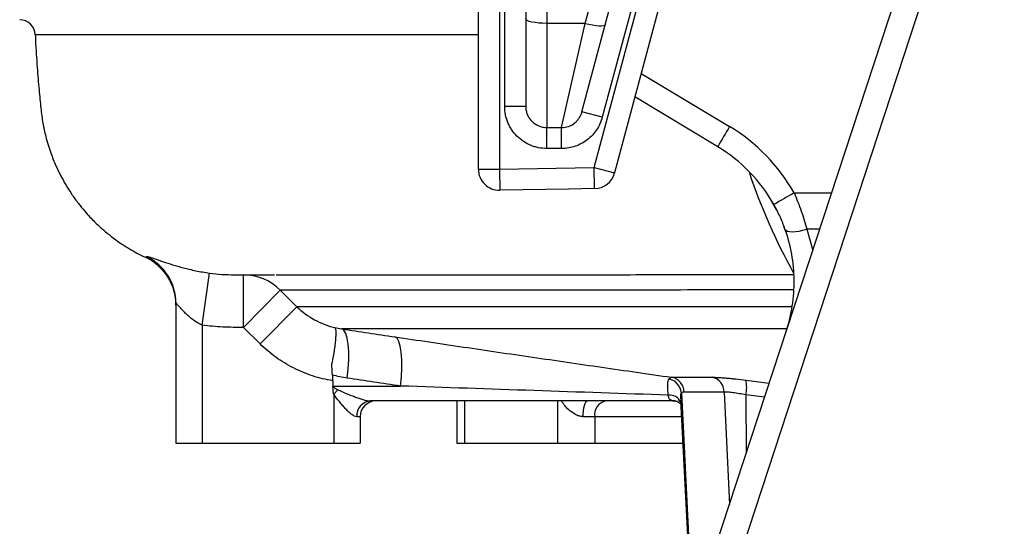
# Model space of a CAD drawing. Header units: millimetres. Extents: x 2406 to 3465, y 1425 to 4760.
# Tile 2 of 13: x 2407 to 2781, y 1718 to 1910. Entities that reach past the tile are written whole.
import ezdxf

# ---------------------------------------------------------------- set-up
doc = ezdxf.new("R2010")
doc.units = ezdxf.units.MM
doc.header["$LTSCALE"] = 2

msp = doc.modelspace()

# ---------------------------------------------------------------- linework, layer by layer
at = {"color": 7, "linetype": 'Continuous', "lineweight": 25}
for p, q in [((2581.39, 1853.58), (2581.39, 2085.44)), ((2589.39, 2085.44), (2589.39, 1853.58)), ((2591.39, 1877.45), (2591.39, 2085.44)), ((2599.39, 2085.44), (2599.39, 1877.45)), ((2593.68, 1472.4), (2783.31, 2050.61)), ((2607.39, 2051.91), (2607.39, 1909.04)), ((2792.63, 2047.49), (2603, 1469.28)), ((2620.78, 1875.38), (2642.03, 1954.68)), ((2621.97, 1909.04), (2634.3, 1955.09)), ((2625.46, 1854.21), (2652.3, 1954.38)), ((2649.76, 1952.61), (2628.51, 1873.31)), ((2660.03, 1952.31), (2633.19, 1852.14)), ((2607.39, 1909.04), (2607.39, 1869.45)), ((2621.97, 1909.04), (2607.39, 1909.04)), ((2613.05, 1869.45), (2621.97, 1909.04)), ((2672.43, 1862.1), (2640.94, 1881.06)), ((2599.39, 1877.45), (2591.39, 1877.45)), ((2628.51, 1873.31), (2620.78, 1875.38)), ((2607.39, 1861.45), (2607.39, 1869.45)), ((2607.39, 1869.45), (2613.05, 1869.45)), ((2613.05, 1861.45), (2613.05, 1869.45)), ((2613.05, 1861.45), (2607.39, 1861.45)), ((2581.39, 1853.58), (2589.39, 1853.58)), ((2589.39, 1853.58), (2625.46, 1854.21)), ((2589.39, 1853.58), (2589.53, 1845.58)), ((2625.46, 1854.21), (2633.19, 1852.14)), ((2625.6, 1846.21), (2625.46, 1854.21)), ((2694.95, 1837.88), (2692.81, 1841.46)), ((2698.29, 1829.76), (2697.6, 1831.86)), ((2454.97, 1820.17), (2454.97, 1820.17)), ((2476.39, 1794.28), (2479.14, 1814.09)), ((2488.62, 1813.44), (2489.7, 1813.44)), ((2492.02, 1793.44), (2492.02, 1813.44)), ((2492.02, 1793.44), (2506.03, 1807.58)), ((2506.03, 1807.58), (2512.39, 1801.27)), ((2466.39, 1802.44), (2466.39, 1749.44)), ((2498.38, 1787.13), (2512.39, 1801.27)), ((2476.39, 1794.28), (2476.39, 1749.44)), ((2498.38, 1787.13), (2492.02, 1793.44)), ((2525.88, 1775.31), (2526.1, 1771.12)), ((2654.83, 1774.46), (2670.37, 1774.46)), ((2526.1, 1771.12), (2551.73, 1771.12)), ((2526.1, 1770.98), (2526.1, 1771.12)), ((2526.39, 1767.97), (2527.88, 1769.71)), ((2526.39, 1767.97), (2526.39, 1749.44)), ((2674.86, 1768.85), (2659.62, 1768.85)), ((2656.22, 1765.44), (2540.34, 1765.44)), ((2573.2, 1765.44), (2573.2, 1749.44)), ((2655.19, 1765.44), (2657.36, 1765.32)), ((2658.23, 1765.79), (2662.59, 1682.53)), ((2536.39, 1759.44), (2535.11, 1759.44)), ((2536.39, 1759.44), (2536.39, 1749.44)), ((2625.62, 1759.44), (2621.25, 1759.44)), ((2625.62, 1759.44), (2625.62, 1749.44)), ((2466.39, 1749.44), (2476.39, 1749.44)), ((2476.39, 1749.44), (2526.39, 1749.44)), ((2526.39, 1749.44), (2536.39, 1749.44)), ((2573.2, 1749.44), (2576.13, 1749.44)), ((2576.13, 1749.44), (2611.48, 1749.44)), ((2611.48, 1749.44), (2625.62, 1749.44)), ((2625.62, 1749.44), (2659.08, 1749.44))]:
    msp.add_line(p, q, dxfattribs=at)
at = {"color": 8, "linetype": 'Continuous', "lineweight": 25}
for p, q in [((2643.34, 1890.03), (2676.92, 1869.81)), ((2711.2, 1830.76), (2706.33, 1830.76)), ((2706.33, 1830.76), (2708.55, 1822.67)), ((2700.57, 1801.27), (2512.39, 1801.27)), ((2698.62, 1792.86), (2529.45, 1792.86)), ((2683.16, 1773.37), (2692.02, 1772.26)), ((2658.6, 1768.49), (2662.85, 1683.33)), ((2674.86, 1768.85), (2676.86, 1726.03)), ((2690.25, 1766.86), (2683.13, 1767.76)), ((2683.13, 1767.76), (2683.28, 1745.62)), ((2576.13, 1765.44), (2576.13, 1749.44)), ((2611.48, 1765.44), (2611.48, 1749.44)), ((2658.56, 1759.44), (2625.62, 1759.44))]:
    msp.add_line(p, q, dxfattribs=at)
at = {"color": 7, "linetype": 'Continuous', "lineweight": 25, "flags": 128}
for points in [[(2607.39, 1909.04), (2605.83, 1909.07), (2604.33, 1909.17), (2602.95, 1909.32), (2601.74, 1909.53), (2600.74, 1909.78), (2600, 1910.07), (2599.55, 1910.38), (2599.39, 1910.71)], [(2621.97, 1909.04), (2623.42, 1908.7), (2624.83, 1908.43), (2626.13, 1908.24), (2627.29, 1908.13), (2628.25, 1908.12), (2628.99, 1908.21), (2629.48, 1908.38), (2629.69, 1908.63)], [(2625.6, 1846.21), (2615.63, 1846.04), (2589.53, 1845.58)], [(2698, 1830.84), (2698.31, 1830.4), (2698.89, 1830.07), (2699.71, 1829.87), (2700.74, 1829.79), (2701.97, 1829.85), (2703.34, 1830.03), (2704.81, 1830.34), (2706.33, 1830.76)], [(2531.53, 1774.15), (2531.9, 1777.71), (2532.09, 1781.12), (2532.09, 1784.26), (2531.89, 1787.04), (2531.52, 1789.35), (2530.98, 1791.13), (2530.28, 1792.31), (2529.45, 1792.86)], [(2551.73, 1771.12), (2552.09, 1774.68), (2552.27, 1778.08), (2552.27, 1781.22), (2552.08, 1783.99), (2551.7, 1786.31), (2551.16, 1788.09), (2550.46, 1789.27), (2549.64, 1789.83)], [(2621.25, 1759.44), (2621.28, 1760.61), (2621.37, 1761.73), (2621.52, 1762.77), (2621.72, 1763.68), (2621.97, 1764.43), (2622.25, 1764.98), (2622.55, 1765.32), (2622.87, 1765.44)]]:
    msp.add_lwpolyline(points, dxfattribs=at)
at = {"color": 8, "linetype": 'Continuous', "lineweight": 25, "flags": 128}
msp.add_lwpolyline([(2701.46, 1844.54), (2703.83, 1844.54), (2715.73, 1844.55)], dxfattribs=at)
at = {"color": 7, "linetype": 'Continuous', "lineweight": 25}
for centre, radius, start, end in [((2406.87, 1904.44), 6, 2.5357, 89.2581), ((2803.22, 1791.17), 148.78, 148.0933, 151.5289), ((2641.32, 1810.7), 69, 29.3711, 58.9467), ((2641.48, 1810.7), 60, 29.3711, 58.9467), ((2589.39, 1853.58), 8, 180.0018, 271.0017), ((2625.46, 1854.21), 8, 270.9966, 344.9988), ((2901.39, 1925.44), 229, 198.6717, 209.0295), ((2825.85, 1619.05), 257.53, 118.8831, 120.8551), ((2446.39, 1801.89), 20, 0, 64.754), ((2446.41, 1802.43), 19.99, 0.0079, 64.0338), ((2492, 1793.7), 19.73, 44.6814, 89.9551), ((2652.32, 1767.75), 6.32, 6.7391, 75.1527), ((2653.73, 1768.67), 5.89, 1.7284, 79.269), ((2669.07, 1768.82), 5.79, 0.2827, 77.0517), ((2669.52, 1770.63), 13.91, 348.0813, 11.3587), ((2540.75, 1759.8), 5.65, 94.1927, 183.6537), ((2542.39, 1759.44), 6, 90, 180), ((2630.93, 1760.19), 5.36, 101.4218, 188.0495)]:
    msp.add_arc(centre, radius, start, end, dxfattribs=at)
at = {"color": 8, "linetype": 'Continuous', "lineweight": 25}
msp.add_arc((2654.11, 1763.06), 4.62, 25.9183, 96.1143, dxfattribs=at)
at = {"color": 7, "linetype": 'Continuous', "lineweight": 25}
for centre, major_axis, ratio, start_param, end_param in [((2570.79, 1771.44), (44.81, 0), 0.133894, 3.217654, 3.434373), ((2570.79, 1771.44), (46.36, 0), 0.258819, 3.423774, 3.434373), ((2655.56, 1771.44), (5.72, -3.21), 0.886144, 5.242717, 5.277365)]:
    msp.add_ellipse(centre, major_axis=major_axis, ratio=ratio, start_param=start_param, end_param=end_param, dxfattribs=at)
for points, knots in [([(2412.89, 1904.7), (2412.91, 1903.99), (2413.06, 1899.82), (2413.54, 1892.81), (2414.25, 1884.22), (2414.93, 1877.17), (2415.67, 1871.26), (2416.91, 1865.56), (2418.57, 1860.14), (2420.54, 1855.2), (2422.32, 1851.49), (2424.28, 1847.89), (2426.51, 1844.31), (2429.13, 1840.67), (2431.49, 1837.79), (2433.55, 1835.49), (2435.64, 1833.35), (2438.17, 1830.96), (2441.6, 1828.08), (2446.1, 1824.81), (2450.58, 1822.16), (2453.66, 1820.54), (2454.8, 1820.05), (2454.9, 1820)], [0, 0, 0, 0, 0.021312, 0.123998, 0.208691, 0.277386, 0.33485, 0.385775, 0.450949, 0.503555, 0.544255, 0.573477, 0.625984, 0.670494, 0.707577, 0.737412, 0.762774, 0.796894, 0.841451, 0.896315, 0.96287, 0.996896, 1, 1, 1, 1]), ([(2607.39, 1861.45), (2606.34, 1861.45), (2605.3, 1861.55), (2603.75, 1861.86), (2603.24, 1861.99), (2602.24, 1862.29), (2601.75, 1862.47), (2600.3, 1863.07), (2599.38, 1863.56), (2597.63, 1864.73), (2596.82, 1865.4), (2595.33, 1866.89), (2594.67, 1867.7), (2593.8, 1869), (2593.53, 1869.44), (2593.04, 1870.37), (2592.81, 1870.85), (2592.21, 1872.3), (2591.91, 1873.29), (2591.5, 1875.34), (2591.39, 1876.4), (2591.39, 1877.45)], [0, 0, 0, 0, 0.125, 0.125, 0.1875, 0.1875, 0.25, 0.25, 0.375, 0.375, 0.5, 0.5, 0.625, 0.625, 0.6875, 0.6875, 0.75, 0.75, 0.875, 0.875, 1, 1, 1, 1]), ([(2599.39, 1877.45), (2599.39, 1876.93), (2599.45, 1876.4), (2599.65, 1875.37), (2599.8, 1874.88), (2600.2, 1873.91), (2600.45, 1873.44), (2601.03, 1872.58), (2601.36, 1872.17), (2602.48, 1871.05), (2603.37, 1870.46), (2604.81, 1869.86), (2605.31, 1869.7), (2606.34, 1869.5), (2606.87, 1869.45), (2607.39, 1869.45)], [0, 0, 0, 0, 0.125, 0.125, 0.25, 0.25, 0.375, 0.375, 0.5, 0.5, 0.75, 0.75, 0.875, 0.875, 1, 1, 1, 1]), ([(2613.05, 1869.45), (2613.93, 1869.45), (2614.79, 1869.59), (2616.46, 1870.15), (2617.22, 1870.56), (2618.27, 1871.37), (2618.59, 1871.66), (2619.19, 1872.3), (2619.47, 1872.65), (2619.95, 1873.37), (2620.16, 1873.75), (2620.52, 1874.54), (2620.67, 1874.96), (2620.78, 1875.38)], [0, 0, 0, 0, 0.25, 0.25, 0.5, 0.5, 0.625, 0.625, 0.75, 0.75, 0.875, 0.875, 1, 1, 1, 1]), ([(2628.51, 1873.31), (2628.28, 1872.46), (2627.98, 1871.63), (2627.26, 1870.04), (2626.84, 1869.28), (2625.88, 1867.84), (2625.33, 1867.15), (2624.13, 1865.87), (2623.48, 1865.28), (2621.39, 1863.68), (2619.86, 1862.86), (2617.36, 1862.02), (2616.52, 1861.8), (2614.8, 1861.52), (2613.93, 1861.45), (2613.05, 1861.45)], [0, 0, 0, 0, 0.125, 0.125, 0.25, 0.25, 0.375, 0.375, 0.5, 0.5, 0.75, 0.75, 0.875, 0.875, 1, 1, 1, 1]), ([(2701.46, 1844.54), (2702.46, 1842.24), (2703.36, 1839.94), (2704.98, 1835.34), (2705.7, 1833.05), (2706.33, 1830.76)], [0, 0, 0, 0, 0.5, 0.5, 1, 1, 1, 1]), ([(2698, 1830.84), (2697.45, 1832.38), (2696.83, 1833.93), (2695.77, 1836.26), (2695.4, 1837.04), (2694.61, 1838.59), (2694.2, 1839.36), (2693.77, 1840.13)], [0, 0, 0, 0, 0.5, 0.5, 0.75, 0.75, 1, 1, 1, 1]), ([(2698.49, 1792), (2699.53, 1795.17), (2700.29, 1798.37), (2701.28, 1804.83), (2701.52, 1808.1), (2701.46, 1813.05), (2701.37, 1814.71), (2701.06, 1817.99), (2700.84, 1819.62), (2699.97, 1824.49), (2699.12, 1827.69), (2698, 1830.84)], [0, 0, 0, 0, 0.25, 0.25, 0.5, 0.5, 0.625, 0.625, 0.75, 0.75, 1, 1, 1, 1]), ([(2455.16, 1820.4), (2455.19, 1820.45), (2455.35, 1820.44), (2455.78, 1820.34), (2455.96, 1820.29), (2456.38, 1820.16), (2456.62, 1820.09), (2457.44, 1819.82), (2458.11, 1819.58), (2459.3, 1819.17), (2459.73, 1819.02), (2460.64, 1818.71), (2461.13, 1818.54), (2462.68, 1818.02), (2463.82, 1817.65), (2465.73, 1817.07), (2466.39, 1816.87), (2467.76, 1816.48), (2468.47, 1816.28), (2469.95, 1815.89), (2470.71, 1815.7), (2472.29, 1815.33), (2473.12, 1815.15), (2475.62, 1814.63), (2477.35, 1814.33), (2479.14, 1814.09)], [0, 0, 0, 0, 0.125, 0.125, 0.1875, 0.1875, 0.25, 0.25, 0.375, 0.375, 0.4375, 0.4375, 0.5, 0.5, 0.625, 0.625, 0.6875, 0.6875, 0.75, 0.75, 0.8125, 0.8125, 0.875, 0.875, 1, 1, 1, 1]), ([(2479.14, 1814.09), (2480.71, 1813.87), (2482.29, 1813.71), (2485.45, 1813.49), (2487.04, 1813.44), (2488.62, 1813.44)], [0, 0, 0, 0, 0.5, 0.5, 1, 1, 1, 1]), ([(2489.7, 1813.44), (2490.78, 1813.44), (2493.35, 1813.44), (2497.82, 1813.44), (2502.06, 1813.44), (2503.81, 1813.44)], [0, 0, 0, 0, 0.299462, 0.710257, 1, 1, 1, 1]), ([(2504.49, 1813.44), (2504.78, 1813.44), (2507.72, 1813.44), (2515.64, 1813.44), (2527.12, 1813.44), (2539.11, 1813.44), (2550.68, 1813.44), (2563.54, 1813.44), (2577.68, 1813.44), (2593, 1813.45), (2608.08, 1813.45), (2622.72, 1813.46), (2631.91, 1813.47), (2636.84, 1813.47), (2636.96, 1813.47)], [0, 0, 0, 0, 0.014363, 0.147452, 0.280541, 0.373872, 0.467271, 0.560585, 0.656769, 0.753032, 0.849216, 0.923603, 0.998135, 1, 1, 1, 1]), ([(2476.39, 1794.28), (2475.69, 1794.57), (2475.03, 1794.91), (2473.77, 1795.68), (2473.16, 1796.1), (2472.03, 1796.97), (2471.5, 1797.42), (2470.49, 1798.32), (2470.02, 1798.78), (2469.14, 1799.67), (2468.73, 1800.11), (2467.97, 1800.92), (2467.63, 1801.29), (2467.2, 1801.76), (2467.07, 1801.91), (2466.83, 1802.15), (2466.73, 1802.25), (2466.48, 1802.47), (2466.39, 1802.52), (2466.39, 1802.44)], [0, 0, 0, 0, 0.125, 0.125, 0.25, 0.25, 0.375, 0.375, 0.5, 0.5, 0.625, 0.625, 0.75, 0.75, 0.8125, 0.8125, 0.875, 0.875, 1, 1, 1, 1]), ([(2512.39, 1801.27), (2514.38, 1799.33), (2516.59, 1797.69), (2520.21, 1795.69), (2521.47, 1795.1), (2524.04, 1794.1), (2525.36, 1793.69), (2526.69, 1793.37)], [0, 0, 0, 0, 0.5, 0.5, 0.75, 0.75, 1, 1, 1, 1]), ([(2492.02, 1793.44), (2491.37, 1793.44), (2490.71, 1793.44), (2489.41, 1793.44), (2488.75, 1793.44), (2486.8, 1793.45), (2485.49, 1793.48), (2481.59, 1793.68), (2478.99, 1793.92), (2476.39, 1794.28)], [0, 0, 0, 0, 0.125, 0.125, 0.25, 0.25, 0.5, 0.5, 1, 1, 1, 1]), ([(2526.69, 1793.37), (2526.72, 1793.35), (2526.75, 1793.33), (2526.8, 1793.28), (2526.82, 1793.25), (2526.89, 1793.15), (2526.93, 1793.07), (2527.04, 1792.76), (2527.09, 1792.48), (2527.14, 1791.96), (2527.15, 1791.76), (2527.17, 1791.34), (2527.17, 1791.12), (2527.16, 1790.4), (2527.13, 1789.86), (2527.04, 1788.65), (2526.97, 1787.97), (2526.81, 1786.54), (2526.7, 1785.77), (2526.46, 1784.16), (2526.32, 1783.3), (2526.01, 1781.51), (2525.84, 1780.59), (2525.65, 1779.64)], [0, 0, 0, 0, 0.03125, 0.03125, 0.0625, 0.0625, 0.125, 0.125, 0.25, 0.25, 0.3125, 0.3125, 0.375, 0.375, 0.5, 0.5, 0.625, 0.625, 0.75, 0.75, 0.875, 0.875, 1, 1, 1, 1]), ([(2525.99, 1773.13), (2523.38, 1773.55), (2520.83, 1774.17), (2517.1, 1775.38), (2515.87, 1775.83), (2513.44, 1776.84), (2512.24, 1777.39), (2508.72, 1779.18), (2506.49, 1780.54), (2502.26, 1783.58), (2500.26, 1785.27), (2498.38, 1787.13)], [0, 0, 0, 0, 0.25, 0.25, 0.375, 0.375, 0.5, 0.5, 0.75, 0.75, 1, 1, 1, 1]), ([(2549.64, 1789.83), (2558.31, 1788.54), (2567.01, 1787.25), (2584.45, 1784.67), (2593.19, 1783.39), (2610.73, 1780.83), (2619.51, 1779.55), (2637.13, 1777), (2645.96, 1775.73), (2654.83, 1774.46)], [0, 0, 0, 0, 0.25, 0.25, 0.5, 0.5, 0.75, 0.75, 1, 1, 1, 1]), ([(2653.61, 1767.65), (2653.55, 1768.42), (2653.49, 1769.12), (2653.43, 1770.1), (2653.42, 1770.41), (2653.4, 1771.01), (2653.4, 1771.29), (2653.42, 1772.08), (2653.46, 1772.54), (2653.64, 1773.31), (2653.76, 1773.62), (2653.94, 1773.86)], [0, 0, 0, 0, 0.25, 0.25, 0.375, 0.375, 0.5, 0.5, 0.75, 0.75, 1, 1, 1, 1]), ([(2670.37, 1774.46), (2671, 1774.46), (2671.76, 1774.44), (2673.1, 1774.36), (2673.58, 1774.33), (2674.59, 1774.26), (2675.12, 1774.22), (2676.22, 1774.13), (2676.8, 1774.07), (2677.99, 1773.96), (2678.62, 1773.89), (2680.51, 1773.69), (2681.81, 1773.54), (2683.16, 1773.37)], [0, 0, 0, 0, 0.25, 0.25, 0.375, 0.375, 0.5, 0.5, 0.625, 0.625, 0.75, 0.75, 1, 1, 1, 1]), ([(2526.26, 1768.1), (2526.23, 1768.58), (2526.2, 1769.06), (2526.15, 1770.02), (2526.13, 1770.5), (2526.1, 1770.98)], [0, 0, 0, 0, 0.5, 0.5, 1, 1, 1, 1]), ([(2535.11, 1759.44), (2534.82, 1759.44), (2534.49, 1759.54), (2533.78, 1759.91), (2533.41, 1760.16), (2532.66, 1760.76), (2532.27, 1761.09), (2531.51, 1761.83), (2531.13, 1762.22), (2530.37, 1763.03), (2530, 1763.44), (2529.26, 1764.31), (2528.89, 1764.75), (2527.79, 1766.1), (2527.08, 1767.03), (2526.39, 1767.97)], [0, 0, 0, 0, 0.125, 0.125, 0.25, 0.25, 0.375, 0.375, 0.5, 0.5, 0.625, 0.625, 0.75, 0.75, 1, 1, 1, 1]), ([(2527.88, 1769.71), (2528.93, 1769.24), (2530, 1768.79), (2532.14, 1767.9), (2533.22, 1767.48), (2534.83, 1766.88), (2535.36, 1766.68), (2536.43, 1766.32), (2536.97, 1766.15), (2538.01, 1765.84), (2538.52, 1765.7), (2539.25, 1765.55), (2539.48, 1765.51), (2539.93, 1765.45), (2540.14, 1765.44), (2540.34, 1765.44)], [0, 0, 0, 0, 0.25, 0.25, 0.5, 0.5, 0.625, 0.625, 0.75, 0.75, 0.875, 0.875, 0.9375, 0.9375, 1, 1, 1, 1]), ([(2653.61, 1767.65), (2636.57, 1768.23), (2619.57, 1768.8), (2585.61, 1769.96), (2568.66, 1770.54), (2551.73, 1771.12)], [0, 0, 0, 0, 0.5, 0.5, 1, 1, 1, 1]), ([(2656, 1765.44), (2655.62, 1765.45), (2655.28, 1765.5), (2654.67, 1765.68), (2654.41, 1765.81), (2654.11, 1766.09), (2654.02, 1766.2), (2653.88, 1766.43), (2653.82, 1766.56), (2653.68, 1766.98), (2653.64, 1767.3), (2653.61, 1767.65)], [0, 0, 0, 0, 0.25, 0.25, 0.5, 0.5, 0.625, 0.625, 0.75, 0.75, 1, 1, 1, 1]), ([(2683.13, 1767.76), (2682.27, 1767.93), (2681.43, 1768.08), (2680.21, 1768.28), (2679.8, 1768.34), (2679.03, 1768.46), (2678.66, 1768.51), (2677.94, 1768.61), (2677.6, 1768.65), (2676.94, 1768.72), (2676.63, 1768.75), (2675.76, 1768.83), (2675.27, 1768.85), (2674.86, 1768.85)], [0, 0, 0, 0, 0.25, 0.25, 0.375, 0.375, 0.5, 0.5, 0.625, 0.625, 0.75, 0.75, 1, 1, 1, 1]), ([(2656.26, 1765.44), (2656.26, 1765.44), (2656.23, 1765.44), (2656.72, 1765.39), (2657.55, 1765.04), (2658.24, 1764.35), (2658.33, 1764.19), (2658.33, 1764.18)], [0, 0, 0, 0, 0.048628, 0.273116, 0.62045, 0.990856, 1, 1, 1, 1])]:
    msp.add_open_spline(points, degree=3, knots=knots, dxfattribs=at)
at = {"color": 8, "linetype": 'Continuous', "lineweight": 25}
for points, knots in [([(2581.39, 1904.71), (2574.84, 1904.71), (2561.44, 1904.71), (2542.7, 1904.71), (2524.91, 1904.71), (2508.47, 1904.71), (2493.04, 1904.71), (2478.73, 1904.71), (2465.62, 1904.71), (2454.02, 1904.71), (2443.91, 1904.71), (2435.27, 1904.71), (2427.91, 1904.71), (2421.93, 1904.71), (2417.37, 1904.71), (2414.38, 1904.71), (2412.92, 1904.71), (2413, 1904.71), (2413.03, 1904.71)], [0, 0, 0, 0, 0.062807, 0.128496, 0.191918, 0.255388, 0.318809, 0.384101, 0.449447, 0.514739, 0.577747, 0.640803, 0.703812, 0.768619, 0.833477, 0.898284, 0.961799, 1, 1, 1, 1]), ([(2454.97, 1820.17), (2454.96, 1820.12), (2454.94, 1820.06), (2455.11, 1820.32), (2455.16, 1820.4)], [0, 0, 0, 0, 0.709003, 1, 1, 1, 1]), ([(2636.96, 1813.47), (2642.76, 1813.48), (2654.51, 1813.49), (2673.16, 1813.51), (2688.81, 1813.52), (2698.42, 1813.53), (2701.34, 1813.53)], [0, 0, 0, 0, 0.286892, 0.579892, 0.872669, 1, 1, 1, 1]), ([(2701.19, 1807.7), (2696.97, 1807.7), (2684.96, 1807.68), (2666.21, 1807.65), (2647.42, 1807.63), (2631.84, 1807.61), (2616.84, 1807.6), (2600.54, 1807.59), (2583.5, 1807.58), (2567.88, 1807.58), (2553.78, 1807.58), (2540.65, 1807.58), (2528.86, 1807.58), (2518.81, 1807.58), (2510.9, 1807.58), (2507.66, 1807.58), (2506.03, 1807.58)], [0, 0, 0, 0, 0.040199, 0.114207, 0.187963, 0.23665, 0.285336, 0.359439, 0.433796, 0.508239, 0.582594, 0.656696, 0.742391, 0.828348, 0.914306, 1, 1, 1, 1]), ([(2658.6, 1768.49), (2658.54, 1768.41), (2658.31, 1768.07), (2658.21, 1767.38), (2658.19, 1766.57), (2658.22, 1766.19), (2658.25, 1765.95)], [0, 0, 0, 0, 0.166962, 0.677058, 0.798236, 1, 1, 1, 1]), ([(2621.25, 1759.44), (2620.67, 1759.5), (2619.86, 1759.58), (2618.26, 1760.22), (2616.04, 1761.69), (2614.13, 1763.67), (2613.23, 1765.15), (2613.06, 1765.44)], [0, 0, 0, 0, 0.1632777, 0.2313367, 0.4783599, 0.9000877, 1, 1, 1, 1])]:
    msp.add_open_spline(points, degree=3, knots=knots, dxfattribs=at)
at = {"color": 7, "linetype": 'Continuous', "lineweight": 25}
for points in [[(2526.69, 1793.37), (2527.61, 1793.16), (2528.53, 1792.99), (2529.45, 1792.86)], [(2529.45, 1792.86), (2536.18, 1791.84), (2542.91, 1790.83), (2549.64, 1789.83)], [(2525.88, 1775.31), (2525.8, 1776.77), (2525.72, 1778.22), (2525.65, 1779.64)], [(2531.53, 1774.15), (2529.63, 1774.44), (2527.74, 1774.82), (2525.88, 1775.31)], [(2551.73, 1771.12), (2544.99, 1772.13), (2538.26, 1773.14), (2531.53, 1774.15)], [(2653.94, 1773.86), (2654.23, 1774.23), (2654.52, 1774.43), (2654.83, 1774.46)], [(2659.62, 1768.85), (2659.27, 1768.85), (2658.92, 1768.73), (2658.6, 1768.49)]]:
    msp.add_open_spline(points, degree=3, dxfattribs=at)

doc.saveas('drawing.dxf')
